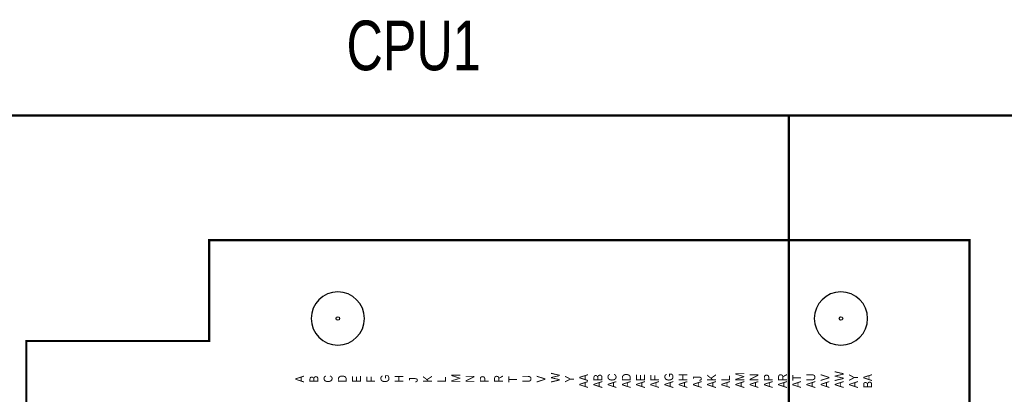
# Model space of a CAD drawing. Extents: x -11 to 330, y 0 to 334.
# Tile 8 of 16: x 105 to 176, y 113 to 139. Entities that reach past the tile are written whole.
import ezdxf

# ---------------------------------------------------------------- set-up
doc = ezdxf.new("R2010")
doc.units = 0
for name, color, linetype in [('BOARD_GEOMETRY_OUTLINE', 2, 'CONTINUOUS'), ('BOARD_GEOMETRY_SILKSCREEN_TOP', 1, 'CONTINUOUS'), ('PACKAGE_GEOMETRY_SILKSCREEN_TOP', 3, 'CONTINUOUS'), ('PIN_TOP', 4, 'CONTINUOUS')]:
    doc.layers.add(name, color=color, linetype=linetype)

msp = doc.modelspace()

# ---------------------------------------------------------------- linework, layer by layer
at = {"layer": 'BOARD_GEOMETRY_OUTLINE'}
for points in [[(127.849884, 119.85498, 1), (127.849884, 116.04498, 1)], [(129.754884, 117.94998, 1), (125.944884, 117.94998, 1)], [(163.849812, 119.85498, 1), (163.849812, 116.04498, 1)], [(165.754812, 117.94998, 1), (161.944812, 117.94998, 1)]]:
    msp.add_lwpolyline(points, format="xyb", close=True, dxfattribs=at)
at = {"layer": 'PACKAGE_GEOMETRY_SILKSCREEN_TOP', "const_width": 0.1524}
for points in [[(190.97498, 42.225976), (100.72497, 42.225976), (100.72497, 132.475986), (190.97498, 132.475986)], [(160.124648, 132.475986), (250.374658, 132.475986), (250.374658, 42.225976), (160.124648, 42.225976)], [(173.047914, 87.35314), (173.047914, 123.55322), (118.647718, 123.55322), (118.647718, 116.33327), (105.557828, 116.33327), (105.557828, 101.08311), (115.647724, 50.253138), (173.047914, 50.253138)]]:
    msp.add_lwpolyline(points, close=True, dxfattribs=at)
at = {"layer": 'PACKAGE_GEOMETRY_SILKSCREEN_TOP'}
for points in [[(190.97498, 42.225976), (100.72497, 42.225976), (100.72497, 132.475986), (190.97498, 132.475986)], [(160.124648, 132.475986), (250.374658, 132.475986), (250.374658, 42.225976), (160.124648, 42.225976)]]:
    msp.add_lwpolyline(points, close=True, dxfattribs=at)
at = {"layer": 'PIN_TOP'}
for centre in [(127.849884, 117.94998), (163.849812, 117.94998)]:
    msp.add_circle(centre, 0.127, dxfattribs=at)

# ---------------------------------------------------------------- texts
at = {"layer": 'BOARD_GEOMETRY_SILKSCREEN_TOP', "width": 0.757143}
msp.add_text('CPU1', height=3.556, dxfattribs=at).set_placement((128.4732, 135.7122))
at = {"layer": 'PACKAGE_GEOMETRY_SILKSCREEN_TOP', "width": 0.88}
for s, p in [('A', (125.438916, 113.364518)), ('B', (126.45898, 113.364518)), ('C', (127.468884, 113.364518)), ('D', (128.488948, 113.364518)), ('E', (129.509012, 113.364518)), ('F', (130.518916, 113.364518)), ('G', (131.53898, 113.364518)), ('H', (132.548884, 113.364518)), ('J', (133.568948, 113.364518)), ('K', (134.589012, 113.364518)), ('L', (135.598916, 113.364518)), ('M', (136.61898, 113.364518)), ('N', (137.628884, 113.364518)), ('P', (138.648948, 113.364518)), ('R', (139.669012, 113.364518)), ('T', (140.678916, 113.364518)), ('U', (141.69898, 113.364518)), ('V', (142.708884, 113.364518)), ('W', (143.728948, 113.364518)), ('Y', (144.749012, 113.364518)), ('AA', (145.758916, 112.974374)), ('AB', (146.77898, 112.974374)), ('AC', (147.788884, 112.974374)), ('AD', (148.808948, 112.974374)), ('AE', (149.829012, 112.974374)), ('AF', (150.838916, 112.974374)), ('AG', (151.85898, 112.974374)), ('AH', (152.868884, 112.974374)), ('AJ', (153.888948, 112.974374)), ('AK', (154.909012, 112.974374)), ('AL', (155.918916, 112.974374)), ('AM', (156.93898, 112.974374)), ('AN', (157.948884, 112.974374)), ('AP', (158.968948, 112.974374)), ('AR', (159.989012, 112.974374)), ('AT', (160.998916, 112.974374)), ('AU', (162.01898, 112.974374)), ('AV', (163.028884, 112.974374)), ('AW', (164.048948, 112.974374)), ('AY', (165.069012, 112.974374)), ('BA', (166.078916, 112.974374))]:
    msp.add_text(s, height=0.635, rotation=90, dxfattribs=at).set_placement(p)

doc.saveas('drawing.dxf')
